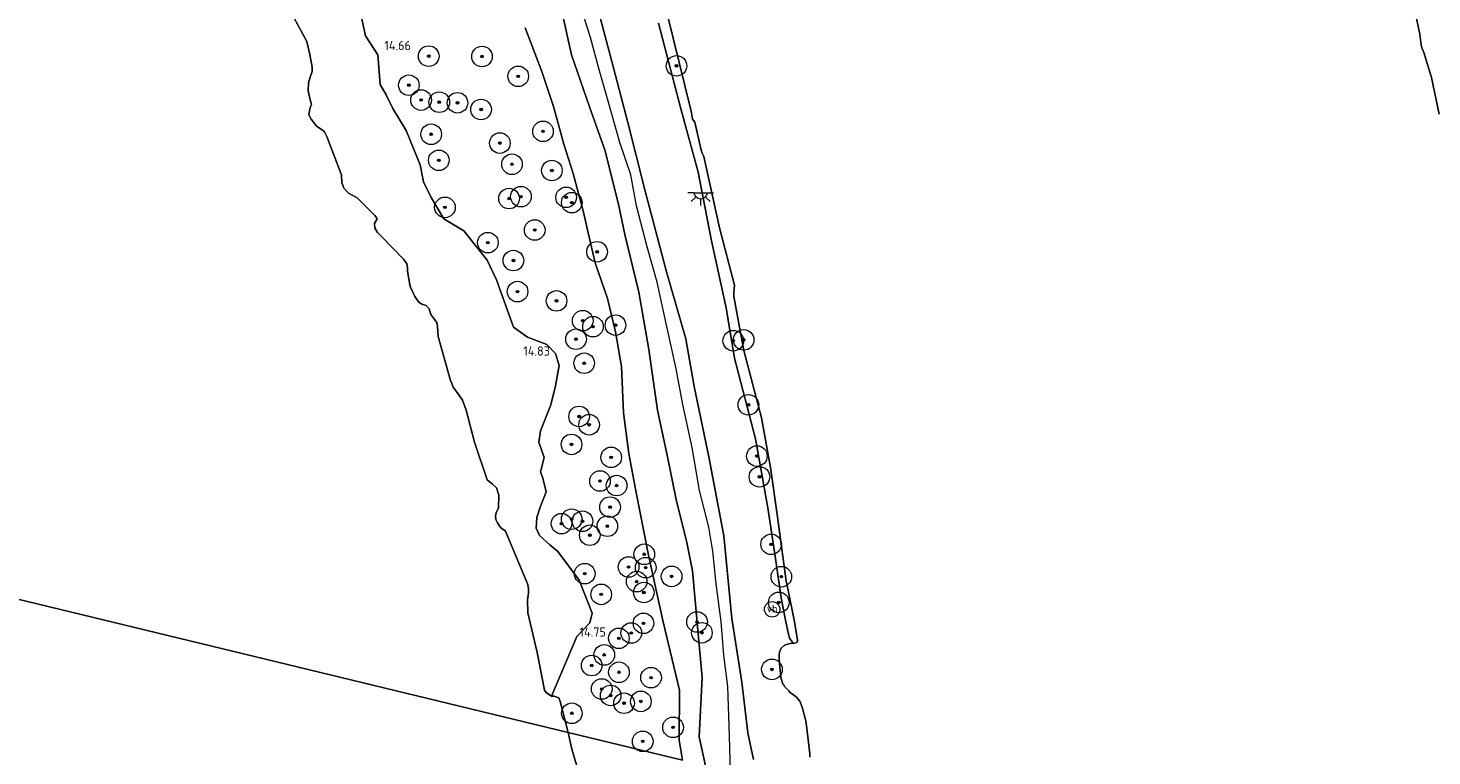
# Model space of a CAD drawing. Extents: x 196936 to 200438, y 361224 to 364196.
# Tile 131 of 256: x 198200 to 198473, y 362638 to 362779. Entities that reach past the tile are written whole.
import ezdxf
from ezdxf.enums import TextEntityAlignment as Align

# ---------------------------------------------------------------- set-up
doc = ezdxf.new("R2010")
doc.units = 0
for name, color, linetype, lineweight in [('B-ME-GR-BOOM-S', 90, 'Continuous', 25), ('B-ME-GR-GRAS-GV', 60, 'Continuous', 13), ('B-ME-GW-OPHOGING_KRUIN-G', 90, 'Continuous', 18), ('B-ME-GW-TALUD_KRUIN-G', 90, 'Continuous', 18), ('B-ME-GW-TALUD_TEEN-G', 90, 'Continuous', 18), ('B-ME-IE-MEUBILAIR_WEGMEUBILAIR-S', 7, 'Continuous', 25), ('B-ME-OB-BEKLEDING_STEEN-GV', 30, 'Continuous', 18), ('B-ME-OB-BEKLEDING_STORTSTEEN-GV', 30, 'Continuous', 18), ('B-ME-OB-OEVERVOORZIENING-G', 7, 'Continuous', 18), ('B-ME-OG-HOOGTEPUNT-S', 7, 'Continuous', 25), ('B-ME-OG-TERREIN_GROEN-GV', 7, 'Continuous', 18), ('B-ME-OG-WATER_POEL-GV', 7, 'Continuous', 18), ('B-ME-OG-WATER_RIVIER-GV', 130, 'Continuous', 18), ('B-ME-VW-VERKEERSTEKEN_BORD-S', 7, 'Continuous', 25)]:
    doc.layers.add(name, color=color, linetype=linetype, lineweight=lineweight)
doc.styles.add('NLCS-ISO', font='NLCS-ISO.ttf')
doc.styles.add('NLCS-ISO-ANNOTATIVE-T18', font='NLCS-ISO.ttf', dxfattribs={"height": 1.8})

# ---------------------------------------------------------------- blocks, each defined once
blk = doc.blocks.new('SAL-HOOGTELABEL-SO')
at = {"color": 0, "linetype": 'ByBlock', "lineweight": -2, "style": 'NLCS-ISO-ANNOTATIVE-T18'}
blk.add_attdef('HOOGTE', text='', height=1.8, dxfattribs=at).set_placement((2.79, 0), align=Align.RIGHT)
blk = doc.blocks.new('SGR-BOOM_01-SO')
at = {"linetype": 'ByBlock', "lineweight": 18}
h = blk.add_hatch(color=0, dxfattribs=at)
h.dxf.hatch_style = 1
edge = h.paths.add_edge_path()
edge.add_arc((0, 0), 0.25, 0, 360)
at = {"color": 0, "linetype": 'ByBlock', "lineweight": 18}
for radius in [2, 0.25]:
    blk.add_circle((0, 0), radius, dxfattribs=at)
blk = doc.blocks.new('SKL-ET_OV_LICHTPUNT-SO')
at = {"color": 0, "linetype": 'ByBlock', "lineweight": 18}
for points in [[(-1.25, 0), (-2.5, 0)], [(1.25, 0), (2.5, 0)], [(-0.92, -0.85), (-1.83, -1.7)], [(0, -1.25), (0, -2.5)], [(0.92, -0.85), (1.83, -1.7)]]:
    blk.add_lwpolyline(points, dxfattribs=at)
blk.add_lwpolyline([(0, 0), (1.25, 0, -1), (-1.25, 0)], format="xyb", close=True, dxfattribs=at)
blk = doc.blocks.new('SIE-WEG_PAAL_VERKEERSBORD-SO')
at = {"color": 0, "linetype": 'ByBlock', "lineweight": 18}
blk.add_circle((0, 0), 1.5, dxfattribs=at)
at = {"color": 0, "linetype": 'ByBlock', "lineweight": 18, "style": 'NLCS-ISO'}
blk.add_text('vb', height=1.5, dxfattribs=at).set_placement((0, 0.13), align=Align.MIDDLE_CENTER)

msp = doc.modelspace()

# ---------------------------------------------------------------- linework, layer by layer
at = {"layer": 'B-ME-GR-GRAS-GV'}
for points in [[(198309.819, 362787.649, 16.478), (198313.545, 362773.752, 16.454), (198316.974, 362760.673, 16.398), (198320.228, 362747.553, 16.358), (198324.454, 362731.632, 16.293), (198328.234, 362718.632, 16.117), (198329.867, 362709.382, 16.293), (198332.656, 362695.714, 16.293), (198335.611, 362680.352, 16.317), (198337.148, 362664.258, 16.285), (198339.098, 362651.895, 16.206), (198340.267, 362642.097, 16.197), (198341.389, 362636.859, 16.189)], [(198297.028, 362779.039, 15.089), (198300.275, 362770.575, 15.094), (198302.514, 362763.766, 15.067), (198304.541, 362756.432, 15.036), (198306.312, 362750.774, 15.045), (198308.33, 362743.232, 15.155), (198309.264, 362739.223, 15.089), (198310.589, 362733.423, 15.097), (198313.004, 362726.49, 15.078), (198314.577, 362720.009, 15.006), (198315.75, 362713.25, 15.149), (198316.136, 362704.281, 15.041), (198317.15, 362696.36, 15.034), (198318.492, 362689.106, 15.353), (198320.957, 362676.612, 15.257), (198323.736, 362663.876, 15.157), (198326.988, 362650.362, 15.105), (198326.937, 362640.636, 15.253), (198327.59, 362636.75, 15.358), (198305.366, 362642.138, 14.4), (198303.843, 362648.131, 14.4), (198303.559, 362648.879, 14.4), (198302.668, 362649.223, 14.4), (198302.158, 362649.22, 14.4), (198307.026, 362660.77, 14.755), (198309.563, 362663.418, 14.755), (198310.03, 362665.297, 14.918), (198307.479, 362671.765, 14.684), (198303.334, 362677.333, 14.855), (198301.837, 362678.601, 14.701), (198299.831, 362680.423, 14.868), (198299.184, 362681.827, 14.955), (198299.304, 362683.905, 14.922), (198299.93, 362685.945, 14.889), (198301.088, 362688.895, 14.864), (198300.453, 362691.586, 14.935), (198300.02, 362692.809, 14.947), (198300.692, 362695.569, 14.985), (198299.651, 362698.531, 14.834), (198299.971, 362700.732, 14.667), (198301.986, 362705.83, 14.889), (198302.926, 362709.513, 15.001), (198303.59, 362713.478, 15.035), (198302.908, 362715.794, 14.901), (198301.225, 362717.536, 14.834), (198297.448, 362718.972, 14.78), (198294.741, 362720.921, 14.809), (198291.422, 362730.069, 14.575), (198289.646, 362733.897, 14.575), (198285.102, 362739.603, 14.751), (198281.238, 362741.92, 14.642), (198278.73, 362746.098, 14.73), (198277.283, 362749.159, 14.747), (198276.624, 362752.458, 14.692), (198273.899, 362759.097, 14.705), (198271.289, 362763.387, 14.634), (198270.046, 362766.053, 14.734), (198268.871, 362768.04, 14.755), (198268.38, 362773.79, 14.726), (198266.017, 362777.503, 14.688), (198265.047, 362781.994, 14.788)], [(198332.063, 362635.665, 16.162), (198330.811, 362641.317, 15.9), (198331.387, 362652.841, 16.012), (198330.491, 362662.738, 16.133), (198329.492, 362673.571, 16.092), (198328.346, 362679.393, 16.141), (198326.411, 362687.062, 16.068), (198324.623, 362696.018, 15.948), (198322.701, 362704.76, 15.948), (198321.033, 362716.582, 15.932), (198319.116, 362727.722, 15.924), (198316.38, 362738.895, 16.004), (198315.178, 362744.482, 15.98), (198312.562, 362755.13, 15.996), (198309.529, 362763.729, 15.996), (198306.039, 362773.845, 16.06), (198304.138, 362782.333, 16.229)], [(198304.138, 362782.333, 16.229), (198306.039, 362773.845, 16.06), (198309.529, 362763.729, 15.996), (198312.562, 362755.13, 15.996), (198315.178, 362744.482, 15.98), (198316.38, 362738.895, 16.004), (198319.116, 362727.722, 15.924), (198321.033, 362716.582, 15.932), (198322.701, 362704.76, 15.948), (198324.623, 362696.018, 15.948), (198326.411, 362687.062, 16.068), (198328.346, 362679.393, 16.141), (198329.492, 362673.571, 16.092), (198330.491, 362662.738, 16.133), (198331.387, 362652.841, 16.012), (198330.811, 362641.317, 15.9), (198332.063, 362635.665, 16.162)], [(198327.59, 362636.75, 15.358), (198326.937, 362640.636, 15.253), (198326.988, 362650.362, 15.105), (198323.736, 362663.876, 15.157), (198320.957, 362676.612, 15.257), (198318.492, 362689.106, 15.353), (198317.15, 362696.36, 15.034), (198316.136, 362704.281, 15.041), (198315.75, 362713.25, 15.149), (198314.577, 362720.009, 15.006), (198313.004, 362726.49, 15.078), (198310.589, 362733.423, 15.097), (198309.264, 362739.223, 15.089), (198308.33, 362743.232, 15.155), (198306.312, 362750.774, 15.045), (198304.541, 362756.432, 15.036), (198302.514, 362763.766, 15.067), (198300.275, 362770.575, 15.094), (198297.028, 362779.039, 15.089)]]:
    msp.add_polyline3d(points, dxfattribs=at)
at = {"layer": 'B-ME-GW-OPHOGING_KRUIN-G'}
msp.add_polyline3d([(198336.874, 362634.498, 16.441), (198336.668, 362641.405, 16.283), (198336.403, 362651.057, 16.257), (198335.613, 362657.142, 16.192), (198335.069, 362663.696, 16.267), (198334.116, 362671.022, 16.257), (198333.47, 362677.358, 16.321), (198332.708, 362682.027, 16.337), (198330.859, 362689.189, 16.187), (198329.449, 362697.521, 16.198), (198327.663, 362705.897, 16.187), (198326.357, 362712.806, 16.144), (198323.82, 362724.284, 16.133), (198322.642, 362729.651, 16.149), (198320.683, 362736.519, 16.187), (198318.66, 362744.503, 16.23), (198317.552, 362750.472, 16.23), (198315.372, 362756.755, 16.24), (198313.166, 362764.798, 16.321), (198311.479, 362770.719, 16.326), (198309.725, 362777.182, 16.423), (198307.555, 362783.884, 16.444)], dxfattribs=at)
at = {"layer": 'B-ME-GW-TALUD_KRUIN-G'}
for points in [[(198309.819, 362787.649, 16.478), (198313.545, 362773.752, 16.454), (198316.974, 362760.673, 16.398), (198320.228, 362747.553, 16.358), (198324.454, 362731.632, 16.293), (198328.234, 362718.632, 16.117), (198329.867, 362709.382, 16.293), (198332.656, 362695.714, 16.293), (198335.611, 362680.352, 16.317), (198337.148, 362664.258, 16.285), (198339.098, 362651.895, 16.206), (198340.267, 362642.097, 16.197), (198341.389, 362636.859, 16.189)], [(198332.063, 362635.665, 16.162), (198330.811, 362641.317, 15.9), (198331.387, 362652.841, 16.012), (198330.491, 362662.738, 16.133), (198329.492, 362673.571, 16.092), (198328.346, 362679.393, 16.141), (198326.411, 362687.062, 16.068), (198324.623, 362696.018, 15.948), (198322.701, 362704.76, 15.948), (198321.033, 362716.582, 15.932), (198319.116, 362727.722, 15.924), (198316.38, 362738.895, 16.004), (198315.178, 362744.482, 15.98), (198312.562, 362755.13, 15.996), (198309.529, 362763.729, 15.996), (198306.039, 362773.845, 16.06), (198304.138, 362782.333, 16.229)]]:
    msp.add_polyline3d(points, dxfattribs=at)
at = {"layer": 'B-ME-GW-TALUD_TEEN-G'}
msp.add_polyline3d([(198297.028, 362779.039, 15.089), (198300.275, 362770.575, 15.094), (198302.514, 362763.766, 15.067), (198304.541, 362756.432, 15.036), (198306.312, 362750.774, 15.045), (198308.33, 362743.232, 15.155), (198309.264, 362739.223, 15.089), (198310.589, 362733.423, 15.097), (198313.004, 362726.49, 15.078), (198314.577, 362720.009, 15.006), (198315.75, 362713.25, 15.149), (198316.136, 362704.281, 15.041), (198317.15, 362696.36, 15.034), (198318.492, 362689.106, 15.353), (198320.957, 362676.612, 15.257), (198323.736, 362663.876, 15.157), (198326.988, 362650.362, 15.105), (198326.937, 362640.636, 15.253), (198327.59, 362636.75, 15.358)], dxfattribs=at)
at = {"layer": 'B-ME-OB-BEKLEDING_STEEN-GV'}
for points in [[(198341.389, 362636.859, 16.189), (198340.267, 362642.097, 16.197), (198339.098, 362651.895, 16.206), (198337.148, 362664.258, 16.285), (198335.611, 362680.352, 16.317), (198332.656, 362695.714, 16.293), (198329.867, 362709.382, 16.293), (198328.234, 362718.632, 16.117), (198324.454, 362731.632, 16.293), (198320.228, 362747.553, 16.358), (198316.974, 362760.673, 16.398), (198313.545, 362773.752, 16.454), (198309.819, 362787.649, 16.478)], [(198322.897, 362779.98, 14.675), (198327.171, 362763.584, 14.675), (198330.633, 362750.991, 14.683), (198333.189, 362737.642, 14.654), (198336.054, 362724.686, 14.679), (198337.689, 362714.856, 14.781), (198341.772, 362699.219, 14.785), (198344.15, 362685.822, 14.557), (198345.648, 362675.95, 14.45), (198346.713, 362668.272, 14.376), (198347.586, 362663.951, 14.376), (198348.021, 362661.799, 14.376), (198348.379, 362660.481, 14.376), (198349.152, 362659.451, 14.4), (198348.797, 362659.474, 14.4), (198348.204, 362659.385, 14.4), (198347.934, 362659.324, 14.4), (198347.601, 362659.172, 14.4), (198347.292, 362659.035, 14.4), (198346.726, 362658.538, 14.4), (198346.391, 362657.772, 14.4), (198346.369, 362657.248, 14.4), (198346.35, 362656.299, 14.4), (198346.694, 362652.847, 14.4), (198346.756, 362652.578, 14.4), (198346.858, 362652.214, 14.4), (198347.076, 362651.546, 14.4), (198347.197, 362651.432, 14.4), (198347.474, 362651.004, 14.4), (198347.805, 362650.627, 14.4), (198348.202, 362650.255, 14.4), (198348.503, 362649.927, 14.4), (198349.647, 362649.055, 14.4), (198350.351, 362648.206, 14.4), (198350.832, 362647.05, 14.4), (198351.526, 362644.424, 14.4), (198351.614, 362643.915, 14.4), (198351.666, 362643.521, 14.4), (198352.327, 362637.979, 14.4), (198352.319, 362637.684, 14.4), (198352.316, 362637.325, 14.4)]]:
    msp.add_polyline3d(points, dxfattribs=at)
at = {"layer": 'B-ME-OB-BEKLEDING_STORTSTEEN-GV'}
for points in [[(198474.536, 362762.309, 14.4), (198473.046, 362769.4, 14.4), (198471.489, 362774.476, 14.4), (198471.155, 362775.192, 14.4), (198471.002, 362775.779, 14.4), (198470.989, 362776.248, 14.4), (198470.78, 362777.822, 14.4), (198468.972, 362786.386, 14.4)], [(198324.62, 362781.788, 14.4), (198329.277, 362762.881, 14.4), (198329.535, 362761.337, 14.4), (198329.987, 362760.761, 14.4), (198331.195, 362755.304, 14.4), (198331.479, 362754.558, 14.4), (198331.731, 362754.031, 14.4), (198332.009, 362752.567, 14.4), (198334.744, 362740.179, 14.4), (198337.66, 362729.059, 14.4), (198337.529, 362727.653, 14.4), (198337.544, 362726.845, 14.4), (198339.479, 362716.387, 14.4), (198342.886, 362703.286, 14.4), (198344.637, 362693.635, 14.4), (198346.029, 362684.071, 14.4), (198347.718, 362671.558, 14.4), (198347.883, 362670.67, 14.4), (198349.235, 362663.964, 14.4), (198349.916, 362660.154, 14.4), (198349.824, 362659.689, 14.4), (198349.595, 362659.533, 14.4), (198349.152, 362659.451, 14.4), (198348.379, 362660.481, 14.376), (198348.021, 362661.799, 14.376), (198347.586, 362663.951, 14.376), (198346.713, 362668.272, 14.376), (198345.648, 362675.95, 14.45), (198344.15, 362685.822, 14.557), (198341.772, 362699.219, 14.785), (198337.689, 362714.856, 14.781), (198336.054, 362724.686, 14.679), (198333.189, 362737.642, 14.654), (198330.633, 362750.991, 14.683), (198327.171, 362763.584, 14.675), (198322.897, 362779.98, 14.675)]]:
    msp.add_polyline3d(points, dxfattribs=at)
at = {"layer": 'B-ME-OB-OEVERVOORZIENING-G'}
for points in [[(198474.536, 362762.309, 14.4), (198473.046, 362769.4, 14.4), (198471.489, 362774.476, 14.4), (198471.155, 362775.192, 14.4), (198471.002, 362775.779, 14.4), (198470.989, 362776.248, 14.4), (198470.78, 362777.822, 14.4), (198468.972, 362786.386, 14.4)], [(198347.718, 362671.558, 14.4), (198346.029, 362684.071, 14.4), (198344.637, 362693.635, 14.4), (198342.886, 362703.286, 14.4), (198339.479, 362716.387, 14.4), (198337.544, 362726.845, 14.4), (198337.529, 362727.653, 14.4), (198337.66, 362729.059, 14.4), (198334.744, 362740.179, 14.4), (198332.009, 362752.567, 14.4), (198331.731, 362754.031, 14.4), (198331.479, 362754.558, 14.4), (198331.195, 362755.304, 14.4), (198329.987, 362760.761, 14.4), (198329.535, 362761.337, 14.4), (198329.277, 362762.881, 14.4), (198324.62, 362781.788, 14.4)], [(198347.718, 362671.558, 14.4), (198347.883, 362670.67, 14.4), (198349.235, 362663.964, 14.4), (198349.916, 362660.154, 14.4), (198349.824, 362659.689, 14.4), (198349.595, 362659.533, 14.4), (198349.152, 362659.451, 14.4), (198348.797, 362659.474, 14.4), (198348.204, 362659.385, 14.4), (198347.934, 362659.324, 14.4), (198347.601, 362659.172, 14.4), (198347.292, 362659.035, 14.4), (198346.726, 362658.538, 14.4), (198346.391, 362657.772, 14.4), (198346.369, 362657.248, 14.4), (198346.35, 362656.299, 14.4), (198346.694, 362652.847, 14.4), (198346.756, 362652.578, 14.4), (198346.858, 362652.214, 14.4), (198347.076, 362651.546, 14.4), (198347.197, 362651.432, 14.4), (198347.474, 362651.004, 14.4), (198347.805, 362650.627, 14.4), (198348.202, 362650.255, 14.4), (198348.503, 362649.927, 14.4), (198349.647, 362649.055, 14.4), (198350.351, 362648.206, 14.4), (198350.832, 362647.05, 14.4), (198351.526, 362644.424, 14.4), (198351.614, 362643.915, 14.4), (198351.666, 362643.521, 14.4), (198352.327, 362637.979, 14.4), (198352.319, 362637.684, 14.4), (198352.316, 362637.325, 14.4)]]:
    msp.add_polyline3d(points, dxfattribs=at)
at = {"layer": 'B-ME-OG-TERREIN_GROEN-GV'}
for points in [[(198265.047, 362781.994, 14.788), (198266.017, 362777.503, 14.688), (198268.38, 362773.79, 14.726), (198268.871, 362768.04, 14.755), (198270.046, 362766.053, 14.734), (198271.289, 362763.387, 14.634), (198273.899, 362759.097, 14.705), (198276.624, 362752.458, 14.692), (198277.283, 362749.159, 14.747), (198278.73, 362746.098, 14.73), (198281.238, 362741.92, 14.642), (198285.102, 362739.603, 14.751), (198289.646, 362733.897, 14.575), (198291.422, 362730.069, 14.575), (198294.741, 362720.921, 14.809), (198297.448, 362718.972, 14.78), (198301.225, 362717.536, 14.834), (198302.908, 362715.794, 14.901), (198303.59, 362713.478, 15.035), (198302.926, 362709.513, 15.001), (198301.986, 362705.83, 14.889), (198299.971, 362700.732, 14.667), (198299.651, 362698.531, 14.834), (198300.692, 362695.569, 14.985), (198300.02, 362692.809, 14.947), (198300.453, 362691.586, 14.935), (198301.088, 362688.895, 14.864), (198299.93, 362685.945, 14.889), (198299.304, 362683.905, 14.922), (198299.184, 362681.827, 14.955), (198299.831, 362680.423, 14.868), (198301.837, 362678.601, 14.701), (198303.334, 362677.333, 14.855), (198307.479, 362671.765, 14.684), (198310.03, 362665.297, 14.918), (198309.563, 362663.418, 14.755), (198307.026, 362660.77, 14.755), (198302.158, 362649.22, 14.4), (198301.095, 362649.903, 14.4), (198300.782, 362650.361, 14.4), (198299.341, 362657.668, 14.4), (198297.537, 362665.402, 14.4), (198297.462, 362667.88, 14.4), (198297.694, 362669.18, 14.4), (198297.659, 362670.079, 14.4), (198297.515, 362670.878, 14.4), (198293.663, 362680.129, 14.4), (198293.177, 362681.265, 14.4), (198292.243, 362681.959, 14.4), (198291.619, 362682.875, 14.4), (198291.315, 362683.543, 14.4), (198291.271, 362684.232, 14.4), (198291.407, 362684.792, 14.4), (198291.821, 362685.794, 14.4), (198291.917, 362688.273, 14.4), (198291.419, 362689.709, 14.4), (198290.645, 362690.364, 14.4), (198289.631, 362691.247, 14.4), (198287.17, 362698.548, 14.4), (198285.545, 362704.754, 14.4), (198284.834, 362706.709, 14.4), (198283.806, 362708.231, 14.4), (198283.03, 362709.226, 14.4), (198282.777, 362709.924, 14.4), (198282.503, 362710.542, 14.4), (198280.125, 362719.052, 14.4), (198279.973, 362721.04, 14.4), (198279.859, 362721.789, 14.4), (198278.721, 362723.381, 14.4), (198278.354, 362724.488, 14.4), (198277.791, 362725.134, 14.4), (198276.96, 362725.379, 14.4), (198276.308, 362725.835, 14.4), (198275.582, 362726.86, 14.4), (198274.662, 362728.824, 14.4), (198274.195, 362731.779, 14.4), (198274.151, 362732.468, 14.4), (198274.036, 362733.217, 14.4), (198273.482, 362734.073, 14.4), (198269.028, 362738.594, 14.4), (198268.355, 362739.309, 14.4), (198267.79, 362740.125, 14.4), (198267.725, 362741.074, 14.4), (198268.2, 362741.807, 14.4), (198268.188, 362742.106, 14.4), (198267.846, 362742.614, 14.4), (198266.78, 362743.637, 14.4), (198264.358, 362746.051, 14.4), (198262.704, 362746.921, 14.4), (198261.799, 362747.905, 14.4), (198261.393, 362749.022, 14.4), (198261.315, 362750.44, 14.4), (198260.898, 362751.687, 14.4), (198258.523, 362757.949, 14.4), (198258.027, 362758.875, 14.4), (198257.566, 362759.242, 14.4), (198256.512, 362759.966, 14.4), (198256.08, 362760.453, 14.4), (198255.435, 362761.288, 14.4), (198254.97, 362762.165, 14.4), (198255.213, 362763.336, 14.4), (198255.518, 362764.237, 14.4), (198255.293, 362765.055, 14.4), (198254.873, 362766.811, 14.4), (198254.964, 362768.401, 14.4), (198255.267, 362769.472, 14.4), (198255.621, 362770.573, 14.4), (198255.656, 362771.413, 14.4), (198255.192, 362773.858, 14.4), (198254.627, 362776.413, 14.4), (198252.072, 362781.065, 14.4)], [(198306.972, 362635.833, 14.4), (198306.086, 362638.915, 14.4), (198305.366, 362642.138, 14.4), (198327.59, 362636.75, 15.358)]]:
    msp.add_polyline3d(points, dxfattribs=at)
at = {"layer": 'B-ME-OG-WATER_POEL-GV'}
for points in [[(198252.072, 362781.065, 14.4), (198254.627, 362776.413, 14.4), (198255.192, 362773.858, 14.4), (198255.656, 362771.413, 14.4), (198255.621, 362770.573, 14.4), (198255.267, 362769.472, 14.4), (198254.964, 362768.401, 14.4), (198254.873, 362766.811, 14.4), (198255.293, 362765.055, 14.4), (198255.518, 362764.237, 14.4), (198255.213, 362763.336, 14.4), (198254.97, 362762.165, 14.4), (198255.435, 362761.288, 14.4), (198256.08, 362760.453, 14.4), (198256.512, 362759.966, 14.4), (198257.566, 362759.242, 14.4), (198258.027, 362758.875, 14.4), (198258.523, 362757.949, 14.4), (198260.898, 362751.687, 14.4), (198261.315, 362750.44, 14.4), (198261.393, 362749.022, 14.4), (198261.799, 362747.905, 14.4), (198262.704, 362746.921, 14.4), (198264.358, 362746.051, 14.4), (198266.78, 362743.637, 14.4), (198267.846, 362742.614, 14.4), (198268.188, 362742.106, 14.4), (198268.2, 362741.807, 14.4), (198267.725, 362741.074, 14.4), (198267.79, 362740.125, 14.4), (198268.355, 362739.309, 14.4), (198269.028, 362738.594, 14.4), (198273.482, 362734.073, 14.4), (198274.036, 362733.217, 14.4), (198274.151, 362732.468, 14.4), (198274.195, 362731.779, 14.4), (198274.662, 362728.824, 14.4), (198275.582, 362726.86, 14.4), (198276.308, 362725.835, 14.4), (198276.96, 362725.379, 14.4), (198277.791, 362725.134, 14.4), (198278.354, 362724.488, 14.4), (198278.721, 362723.381, 14.4), (198279.859, 362721.789, 14.4), (198279.973, 362721.04, 14.4), (198280.125, 362719.052, 14.4), (198282.503, 362710.542, 14.4), (198282.777, 362709.924, 14.4), (198283.03, 362709.226, 14.4), (198283.806, 362708.231, 14.4), (198284.834, 362706.709, 14.4), (198285.545, 362704.754, 14.4), (198287.17, 362698.548, 14.4), (198289.631, 362691.247, 14.4), (198290.645, 362690.364, 14.4), (198291.419, 362689.709, 14.4), (198291.917, 362688.273, 14.4), (198291.821, 362685.794, 14.4), (198291.407, 362684.792, 14.4), (198291.271, 362684.232, 14.4), (198291.315, 362683.543, 14.4), (198291.619, 362682.875, 14.4), (198292.243, 362681.959, 14.4), (198293.177, 362681.265, 14.4), (198293.663, 362680.129, 14.4), (198297.515, 362670.878, 14.4), (198297.659, 362670.079, 14.4), (198297.694, 362669.18, 14.4), (198297.462, 362667.88, 14.4), (198297.537, 362665.402, 14.4), (198299.341, 362657.668, 14.4), (198300.782, 362650.361, 14.4), (198301.095, 362649.903, 14.4), (198302.158, 362649.22, 14.4), (198302.668, 362649.223, 14.4), (198303.559, 362648.879, 14.4), (198303.843, 362648.131, 14.4), (198305.366, 362642.138, 14.4), (198154.08, 362678.82, 14.4)], [(198154.08, 362678.82, 14.4), (198305.366, 362642.138, 14.4), (198306.086, 362638.915, 14.4), (198306.972, 362635.833, 14.4)]]:
    msp.add_polyline3d(points, dxfattribs=at)
at = {"layer": 'B-ME-OG-WATER_RIVIER-GV'}
for points in [[(198468.972, 362786.386, 14.4), (198470.78, 362777.822, 14.4), (198470.989, 362776.248, 14.4), (198471.002, 362775.779, 14.4), (198471.155, 362775.192, 14.4), (198471.489, 362774.476, 14.4), (198473.046, 362769.4, 14.4), (198474.536, 362762.309, 14.4)], [(198352.316, 362637.325, 14.4), (198352.319, 362637.684, 14.4), (198352.327, 362637.979, 14.4), (198351.666, 362643.521, 14.4), (198351.614, 362643.915, 14.4), (198351.526, 362644.424, 14.4), (198350.832, 362647.05, 14.4), (198350.351, 362648.206, 14.4), (198349.647, 362649.055, 14.4), (198348.503, 362649.927, 14.4), (198348.202, 362650.255, 14.4), (198347.805, 362650.627, 14.4), (198347.474, 362651.004, 14.4), (198347.197, 362651.432, 14.4), (198347.076, 362651.546, 14.4), (198346.858, 362652.214, 14.4), (198346.756, 362652.578, 14.4), (198346.694, 362652.847, 14.4), (198346.35, 362656.299, 14.4), (198346.369, 362657.248, 14.4), (198346.391, 362657.772, 14.4), (198346.726, 362658.538, 14.4), (198347.292, 362659.035, 14.4), (198347.601, 362659.172, 14.4), (198347.934, 362659.324, 14.4), (198348.204, 362659.385, 14.4), (198348.797, 362659.474, 14.4), (198349.152, 362659.451, 14.4), (198349.595, 362659.533, 14.4), (198349.824, 362659.689, 14.4), (198349.916, 362660.154, 14.4), (198349.235, 362663.964, 14.4), (198347.883, 362670.67, 14.4), (198347.718, 362671.558, 14.4), (198346.029, 362684.071, 14.4), (198344.637, 362693.635, 14.4), (198342.886, 362703.286, 14.4), (198339.479, 362716.387, 14.4), (198337.544, 362726.845, 14.4), (198337.529, 362727.653, 14.4), (198337.66, 362729.059, 14.4), (198334.744, 362740.179, 14.4), (198332.009, 362752.567, 14.4), (198331.731, 362754.031, 14.4), (198331.479, 362754.558, 14.4), (198331.195, 362755.304, 14.4), (198329.987, 362760.761, 14.4), (198329.535, 362761.337, 14.4), (198329.277, 362762.881, 14.4), (198324.62, 362781.788, 14.4)]]:
    msp.add_polyline3d(points, dxfattribs=at)

# ---------------------------------------------------------------- block references
at = {"layer": 'B-ME-GR-BOOM-S'}
for p in [(198278.285, 362773.563, 14.738), (198288.633, 362773.495, 14.81), (198326.406, 362771.682, 14.444), (198295.661, 362769.642, 14.95), (198274.43, 362767.914, 14.549), (198276.8, 362765.031, 14.529), (198280.337, 362764.614, 14.63), (198283.874, 362764.497, 14.649), (198288.448, 362763.193, 14.666), (198278.766, 362758.38, 14.633), (198300.48, 362758.947, 14.928), (198292.107, 362756.671, 14.797), (198280.245, 362753.324, 14.613), (198294.455, 362752.553, 14.797), (198302.203, 362751.342, 14.932), (198281.437, 362744.175, 14.694), (198293.89, 362745.884, 14.868), (198296.195, 362746.258, 14.863), (198304.969, 362746.119, 15), (198306.07, 362745.095, 15.032), (198298.87, 362739.776, 14.913), (198289.768, 362737.324, 14.512), (198310.978, 362735.544, 15.097), (198294.728, 362733.844, 14.777), (198295.541, 362727.805, 14.759), (198303.115, 362726.004, 14.786), (198308.196, 362722.155, 14.719), (198310.19, 362721, 14.906), (198314.553, 362721.3, 15.09), (198306.895, 362718.557, 14.951), (198337.427, 362718.26, 14.595), (198339.451, 362718.427, 14.378), (198308.474, 362713.887, 14.978), (198340.369, 362705.809, 14.677), (198307.488, 362703.548, 14.782), (198309.431, 362701.941, 14.812), (198306.02, 362698.113, 14.833), (198313.723, 362695.599, 14.814), (198342.017, 362695.849, 14.759), (198311.551, 362691.001, 14.833), (198314.771, 362690.115, 14.729), (198342.521, 362691.815, 14.728), (198313.502, 362685.935, 14.838), (198304.07, 362682.717, 14.637), (198306.05, 362683.586, 14.806), (198308.152, 362683.184, 14.793), (198312.977, 362682.223, 14.836), (198309.565, 362680.466, 14.768), (198344.778, 362678.705, 14.611), (198320.147, 362676.766, 15.089), (198308.588, 362672.997, 14.805), (198317.102, 362674.3, 14.942), (198320.425, 362674.169, 15.103), (198318.67, 362671.454, 14.99), (198325.456, 362672.469, 15.54), (198346.769, 362672.408, 14.574), (198311.781, 362668.975, 14.9), (198320.062, 362669.338, 15.008), (198346.277, 362667.414, 14.653), (198319.984, 362663.351, 14.873), (198330.399, 362663.609, 16.11), (198315.22, 362660.441, 14.775), (198317.62, 362661.475, 14.855), (198331.338, 362661.518, 16.083), (198312.38, 362657.209, 14.797), (198309.931, 362655.15, 14.856), (198315.23, 362653.836, 14.806), (198344.937, 362654.395, 14.752), (198321.463, 362652.793, 14.914), (198311.88, 362650.593, 14.819), (198313.626, 362649.334, 14.769), (198306.08, 362645.873, 14.598), (198316.221, 362647.824, 14.971), (198319.49, 362648.179, 14.9), (198325.739, 362643.132, 15.08), (198319.848, 362640.411, 14.891)]:
    msp.add_blockref('SGR-BOOM_01-SO', p, dxfattribs=at)
at = {"layer": 'B-ME-IE-MEUBILAIR_WEGMEUBILAIR-S'}
msp.add_blockref('SKL-ET_OV_LICHTPUNT-SO', (198331.086, 362747.03, 14.676), dxfattribs=at)
at = {"layer": 'B-ME-OG-HOOGTEPUNT-S'}
for p, values in [((198272.037, 362774.719, 14.659), {'HOOGTE': '14.66'}), ((198299.042, 362715.361, 14.833), {'HOOGTE': '14.83'}), ((198309.903, 362660.756, 14.751), {'HOOGTE': '14.75'})]:
    msp.add_blockref('SAL-HOOGTELABEL-SO', p, dxfattribs=at).add_auto_attribs(values)
at = {"layer": 'B-ME-VW-VERKEERSTEKEN_BORD-S'}
msp.add_blockref('SIE-WEG_PAAL_VERKEERSBORD-SO', (198344.985, 362666.074, 14.894), dxfattribs=at)

doc.saveas('drawing.dxf')
